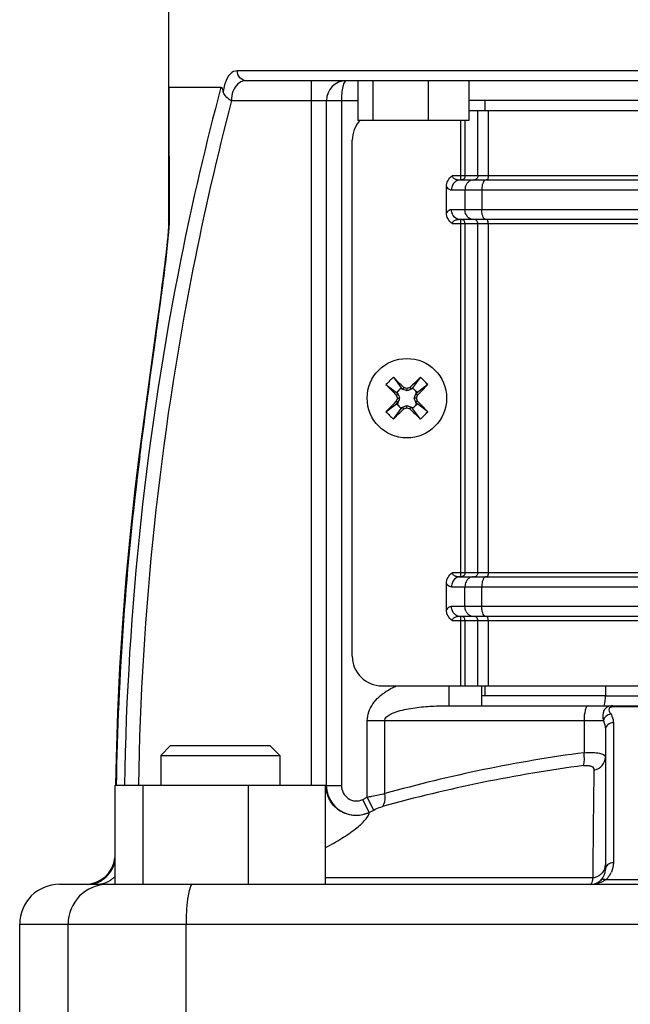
# Model space of a CAD drawing. Header units: millimetres. Extents: x 0 to 841, y 0 to 1189.
# Tile 4 of 7: x 171 to 233, y 667 to 766. Entities that reach past the tile are written whole.
import ezdxf

# ---------------------------------------------------------------- set-up
doc = ezdxf.new("R2010")
doc.units = ezdxf.units.MM
doc.header["$LTSCALE"] = 77.505185
doc.layers.get('0').update_dxf_attribs({"linetype": 'CONTINUOUS'})
doc.layers.add('AXIS', color=7, linetype='CONTINUOUS')
doc.layers.add('COMPONENTI', color=7, linetype='CONTINUOUS')

msp = doc.modelspace()

# ---------------------------------------------------------------- linework, layer by layer
at = {"color": 9, "linetype": 'CONTINUOUS'}
for p, q in [((299.123, 760.948), (192.956, 760.948)), ((186.086, 758.607), (186.083, 759.307)), ((200.439, 688.948), (200.439, 759.948)), ((186.138, 746.117), (186.086, 758.607)), ((192.376, 757.948), (205.107, 757.948)), ((203.439, 757.948), (203.439, 688.91)), ((217.187, 750.348), (217.187, 756.948)), ((218.241, 750.348), (218.241, 756.948)), ((215.462, 749.948), (215.462, 755.948)), ((215.895, 750.348), (215.895, 755.948)), ((277.483, 750.348), (214.596, 750.348)), ((214.538, 748.948), (277.541, 748.948)), ((215.888, 748.948), (215.888, 746.948)), ((217.573, 748.948), (217.573, 746.948)), ((277.541, 746.948), (214.538, 746.948)), ((214.596, 745.548), (277.483, 745.548)), ((215.462, 709.948), (215.462, 745.948)), ((215.895, 710.348), (215.895, 745.548)), ((217.187, 710.348), (217.187, 745.548)), ((218.241, 710.348), (218.241, 745.548)), ((183.051, 722.072), (183.135, 722.062)), ((277.483, 710.348), (214.596, 710.348)), ((214.538, 708.948), (277.541, 708.948)), ((215.888, 706.948), (215.888, 708.948)), ((217.573, 706.948), (217.573, 708.948)), ((277.541, 706.948), (214.538, 706.948)), ((215.462, 698.948), (215.462, 705.948)), ((214.596, 705.548), (277.483, 705.548)), ((215.895, 698.948), (215.895, 705.548)), ((217.187, 698.948), (217.187, 705.548)), ((218.241, 698.948), (218.241, 705.548)), ((230.039, 697.948), (234.039, 697.948)), ((230.766, 696.824), (230.766, 696.948)), ((234.039, 696.824), (230.766, 696.824)), ((206.052, 687.734), (206.052, 695.448)), ((206.052, 695.448), (229.824, 695.448)), ((207.816, 688.086), (207.816, 695.448)), ((227.878, 695.448), (227.878, 692.218)), ((230.839, 695.23), (230.839, 681.124)), ((201.939, 688.91), (203.439, 688.91)), ((205.588, 687.503), (206.052, 687.734)), ((206.236, 686.204), (205.588, 687.503)), ((206.699, 686.435), (206.052, 687.734)), ((206.235, 686.168), (206.236, 686.204)), ((206.236, 686.204), (206.699, 686.435)), ((228.765, 679.617), (201.835, 679.617)), ((262.004, 679.411), (230.074, 679.411)), ((171.039, 674.948), (321.039, 674.948)), ((175.918, 656.948), (175.918, 674.948)), ((187.804, 656.948), (187.804, 674.948))]:
    msp.add_line(p, q, dxfattribs=at)
at = {"color": 7, "linetype": 'CONTINUOUS'}
for p, q in [((186.083, 759.307), (191.313, 759.307)), ((298.239, 759.948), (193.84, 759.948)), ((205.107, 759.948), (205.107, 755.948)), ((206.602, 759.948), (206.602, 755.948)), ((212.178, 759.948), (212.178, 755.948)), ((216.261, 759.948), (216.261, 755.948)), ((201.939, 688.766), (201.939, 757.948)), ((236.539, 757.948), (216.261, 757.948)), ((217.92, 756.948), (217.92, 757.948)), ((216.261, 755.948), (205.107, 755.948)), ((204.539, 701.948), (204.539, 753.948)), ((215.397, 749.948), (215.462, 749.949)), ((215.404, 749.948), (276.646, 749.948)), ((214.019, 746.62), (214.019, 749.275)), ((186.024, 745.322), (186.018, 745.206)), ((186.03, 745.434), (186.024, 745.322)), ((186.034, 745.541), (186.03, 745.434)), ((215.462, 745.947), (215.399, 745.948)), ((276.646, 745.948), (215.433, 745.948)), ((185.961, 744.431), (185.943, 744.218)), ((185.978, 744.637), (185.961, 744.431)), ((185.994, 744.835), (185.978, 744.637)), ((186.003, 744.962), (185.994, 744.835)), ((186.011, 745.086), (186.003, 744.962)), ((186.018, 745.206), (186.011, 745.086)), ((185.86, 743.378), (185.825, 743.049)), ((185.892, 743.694), (185.86, 743.378)), ((185.922, 743.998), (185.892, 743.694)), ((185.943, 744.218), (185.922, 743.998)), ((185.747, 742.357), (185.705, 741.994)), ((185.787, 742.709), (185.747, 742.357)), ((185.825, 743.049), (185.787, 742.709)), ((185.649, 741.526), (185.59, 741.045)), ((185.705, 741.994), (185.649, 741.526)), ((185.528, 740.552), (185.451, 739.948)), ((185.59, 741.045), (185.528, 740.552)), ((185.451, 739.948), (185.37, 739.33)), ((185.274, 738.595), (185.173, 737.843)), ((185.37, 739.33), (185.274, 738.595)), ((185.173, 737.843), (185.04, 736.856)), ((185.04, 736.856), (184.856, 735.506)), ((184.856, 735.506), (183.439, 725.067)), ((183.439, 725.067), (183.051, 722.072)), ((182.659, 718.847), (182.654, 718.803)), ((215.397, 709.948), (215.462, 709.949)), ((215.433, 709.948), (276.646, 709.948)), ((214.019, 706.62), (214.019, 709.275)), ((215.462, 705.947), (215.399, 705.948)), ((276.675, 705.948), (215.433, 705.948)), ((207.539, 698.948), (215.462, 698.948)), ((217.539, 698.948), (217.539, 696.948)), ((217.92, 697.948), (217.92, 698.948)), ((230.039, 698.948), (230.039, 697.948)), ((230.007, 697.948), (217.539, 697.948)), ((214.302, 696.948), (234.039, 696.948)), ((230.039, 694.554), (230.039, 680.448)), ((180.643, 678.948), (180.643, 688.948)), ((180.643, 688.948), (201.835, 688.948)), ((183.482, 678.948), (183.482, 688.948)), ((194.078, 678.948), (194.078, 688.948)), ((201.835, 678.948), (201.835, 688.948)), ((175.04, 678.948), (317.039, 678.948)), ((171.039, 656.948), (171.039, 674.948))]:
    msp.add_line(p, q, dxfattribs=at)
for points in [[(186.039, 771.248), (186.039, 745.785), (186.039, 745.74), (186.038, 745.693), (186.037, 745.644), (186.036, 745.593), (186.034, 745.541)], [(183.051, 722.072), (182.647, 718.744), (182.161, 714.263), (181.743, 709.773), (181.391, 705.275), (181.107, 700.769), (180.89, 696.257), (180.74, 691.74), (180.689, 688.947)]]:
    msp.add_lwpolyline(points, dxfattribs=at)
for centre, radius, start, end in [((203.939, 757.948), 2, 90, 180), ((207.539, 753.948), 3, 138.17545, 180), ((207.539, 701.948), 3, 180, 270), ((226.039, 697.948), 4, 345.51773, 360), ((177.64, 681.948), 3, 270.0007, 354), ((228.539, 680.448), 1.5, 270, 360), ((175.039, 674.948), 4, 89.99999, 180)]:
    msp.add_arc(centre, radius, start, end, dxfattribs=at)
at = {"color": 9, "linetype": 'CONTINUOUS'}
for centre, radius, start, end in [((215.237, 750.885), 0.914, 245.68558, 248.54358), ((216.924, 748.988), 1.028, 146.43365, 153.44061), ((216.924, 746.907), 1.028, 206.55939, 213.56635), ((482.16, 683.979), 301.44, 172.74201, 179.05596), ((215.237, 710.885), 0.914, 245.68558, 248.54358), ((216.924, 708.988), 1.028, 146.43365, 153.44061), ((216.924, 706.907), 1.028, 206.55939, 213.56635), ((247.093, 548.141), 145.353, 97.59664, 105.67732), ((247.572, 542.468), 149.759, 97.57893, 105.49017), ((1509.441, 672.345), 1280.697, 179.189089, 179.674652), ((204.695, 688.767), 2.756, 180.01743, 186.72951), ((204.94, 688.91), 3.001, 188.78692, 191.53253), ((204.939, 688.908), 3, 191.51314, 295.6184), ((228.624, 681.106), 1.485, 302.24438, 308.76584), ((228.533, 681.13), 2.309, 312.97873, 327.25938), ((228.537, 681.125), 2.303, 327.29275, 335.53174), ((177.879, 681.628), 2.681, 270.01483, 276.37266), ((178.742, 681.589), 2.641, 270.05512, 282.80702), ((177.83, 681.76), 2.823, 301.38184, 307.52075), ((178.682, 681.72), 2.786, 301.70995, 307.87662), ((178.639, 681.774), 2.855, 307.89591, 314.60811), ((228.54, 681.846), 2.899, 269.9941, 279.06135), ((228.544, 681.279), 1.676, 277.5919, 289.62159), ((228.538, 681.126), 2.302, 311.86501, 312.95019)]:
    msp.add_arc(centre, radius, start, end, dxfattribs=at)
for points, knots in [([(192.956, 760.948), (192.703, 760.948), (192.105, 760.626), (191.845, 760.05), (191.728, 759.714)], [0, 0, 0, 0, 0.4144, 1, 1, 1, 1]), ([(193.84, 759.948), (193.61, 759.948), (193.118, 760.191), (192.956, 760.697), (192.956, 760.948)], [0, 0, 0, 0, 0.478418, 1, 1, 1, 1]), ([(191.313, 759.307), (189.785, 753.574), (184.409, 730.475), (181.888, 706.722), (181.59, 688.948)], [0, 0, 0, 0, 0.250223, 1, 1, 1, 1]), ([(191.728, 759.714), (191.705, 759.649), (191.618, 759.372), (191.557, 759.087), (191.524, 758.867)], [0, 0, 0, 0, 0.235524, 1, 1, 1, 1]), ([(193.84, 759.948), (193.608, 759.948), (193.09, 759.79), (192.759, 759.37), (192.633, 759.125)], [0, 0, 0, 0, 0.45801, 1, 1, 1, 1]), ([(203.939, 759.948), (203.859, 759.948), (203.681, 759.733), (203.5, 759.075), (203.439, 758.425), (203.439, 757.948)], [0, 0, 0, 0, 0.112847, 0.327299, 1, 1, 1, 1]), ([(192.633, 759.125), (192.59, 759.042), (192.431, 758.669), (192.364, 758.258), (192.367, 757.948)], [0, 0, 0, 0, 0.231783, 1, 1, 1, 1]), ([(192.376, 757.948), (190.905, 752.322), (185.724, 729.658), (183.285, 706.376), (182.992, 688.953)], [0, 0, 0, 0, 0.250216, 1, 1, 1, 1]), ([(214.596, 750.348), (214.596, 750.311), (214.639, 750.174), (214.769, 750.093), (214.861, 750.052)], [0, 0, 0, 0, 0.263596, 1, 1, 1, 1]), ([(215.895, 750.348), (215.895, 750.247), (215.833, 750.047), (215.639, 749.948), (215.549, 749.948)], [0, 0, 0, 0, 0.525326, 1, 1, 1, 1]), ([(217.187, 750.348), (217.187, 750.247), (217.126, 750.047), (216.932, 749.948), (216.841, 749.948)], [0, 0, 0, 0, 0.525326, 1, 1, 1, 1]), ([(218.241, 750.348), (218.241, 750.296), (218.231, 750.16), (218.162, 749.948), (218.063, 749.948)], [0, 0, 0, 0, 0.340863, 1, 1, 1, 1]), ([(214.971, 749.814), (214.769, 749.679), (214.573, 749.363), (214.538, 749.034), (214.538, 748.948)], [0, 0, 0, 0, 0.736994, 1, 1, 1, 1]), ([(214.903, 750.034), (214.918, 750.028), (214.949, 750.017), (214.98, 750.007), (214.996, 750.002)], [0, 0, 0, 0, 0.500395, 1, 1, 1, 1]), ([(218.018, 749.948), (217.978, 749.948), (217.76, 749.869), (217.678, 749.621), (217.633, 749.448)], [0, 0, 0, 0, 0.182163, 1, 1, 1, 1]), ([(214.019, 749.275), (214.054, 749.224), (214.183, 749.062), (214.391, 748.948), (214.538, 748.948)], [0, 0, 0, 0, 0.295881, 1, 1, 1, 1]), ([(214.538, 746.948), (214.492, 746.948), (214.281, 746.916), (214.111, 746.755), (214.019, 746.62)], [0, 0, 0, 0, 0.22154, 1, 1, 1, 1]), ([(214.971, 746.082), (214.769, 746.217), (214.573, 746.533), (214.538, 746.861), (214.538, 746.948)], [0, 0, 0, 0, 0.736994, 1, 1, 1, 1]), ([(218.018, 745.948), (217.978, 745.948), (217.76, 746.026), (217.678, 746.274), (217.633, 746.448)], [0, 0, 0, 0, 0.182163, 1, 1, 1, 1]), ([(214.88, 745.852), (214.782, 745.811), (214.644, 745.73), (214.596, 745.586), (214.596, 745.548)], [0, 0, 0, 0, 0.735449, 1, 1, 1, 1]), ([(215.895, 745.548), (215.895, 745.648), (215.833, 745.848), (215.639, 745.948), (215.549, 745.948)], [0, 0, 0, 0, 0.525326, 1, 1, 1, 1]), ([(217.187, 745.548), (217.187, 745.648), (217.126, 745.848), (216.932, 745.948), (216.841, 745.948)], [0, 0, 0, 0, 0.525326, 1, 1, 1, 1]), ([(218.241, 745.548), (218.241, 745.599), (218.231, 745.735), (218.162, 745.948), (218.063, 745.948)], [0, 0, 0, 0, 0.340863, 1, 1, 1, 1]), ([(183.135, 722.062), (183.613, 725.809), (184.382, 731.414), (185.397, 738.843), (185.877, 742.536), (186.039, 744.372)], [0, 0, 0, 0, 0.503731, 0.754225, 1, 1, 1, 1]), ([(214.971, 709.814), (214.769, 709.679), (214.573, 709.363), (214.538, 709.034), (214.538, 708.948)], [0, 0, 0, 0, 0.736994, 1, 1, 1, 1]), ([(214.596, 710.348), (214.596, 710.311), (214.639, 710.174), (214.769, 710.093), (214.861, 710.052)], [0, 0, 0, 0, 0.263596, 1, 1, 1, 1]), ([(214.903, 710.034), (214.918, 710.028), (214.949, 710.017), (214.98, 710.007), (214.996, 710.002)], [0, 0, 0, 0, 0.500395, 1, 1, 1, 1]), ([(215.895, 710.348), (215.895, 710.247), (215.833, 710.047), (215.639, 709.948), (215.549, 709.948)], [0, 0, 0, 0, 0.525326, 1, 1, 1, 1]), ([(217.187, 710.348), (217.187, 710.247), (217.126, 710.047), (216.932, 709.948), (216.841, 709.948)], [0, 0, 0, 0, 0.525326, 1, 1, 1, 1]), ([(218.018, 709.948), (217.978, 709.948), (217.76, 709.869), (217.678, 709.621), (217.633, 709.448)], [0, 0, 0, 0, 0.182163, 1, 1, 1, 1]), ([(218.241, 710.348), (218.241, 710.296), (218.231, 710.16), (218.162, 709.948), (218.063, 709.948)], [0, 0, 0, 0, 0.340863, 1, 1, 1, 1]), ([(214.019, 709.275), (214.054, 709.224), (214.183, 709.062), (214.391, 708.948), (214.538, 708.948)], [0, 0, 0, 0, 0.295881, 1, 1, 1, 1]), ([(214.538, 706.948), (214.492, 706.948), (214.281, 706.916), (214.111, 706.755), (214.019, 706.62)], [0, 0, 0, 0, 0.22154, 1, 1, 1, 1]), ([(214.971, 706.082), (214.769, 706.217), (214.573, 706.533), (214.538, 706.861), (214.538, 706.948)], [0, 0, 0, 0, 0.736994, 1, 1, 1, 1]), ([(214.88, 705.852), (214.782, 705.811), (214.644, 705.73), (214.596, 705.586), (214.596, 705.548)], [0, 0, 0, 0, 0.735449, 1, 1, 1, 1]), ([(215.895, 705.548), (215.895, 705.648), (215.833, 705.848), (215.639, 705.948), (215.549, 705.948)], [0, 0, 0, 0, 0.525326, 1, 1, 1, 1]), ([(217.187, 705.548), (217.187, 705.648), (217.126, 705.848), (216.932, 705.948), (216.841, 705.948)], [0, 0, 0, 0, 0.525326, 1, 1, 1, 1]), ([(218.018, 705.948), (217.978, 705.948), (217.76, 706.026), (217.678, 706.274), (217.633, 706.448)], [0, 0, 0, 0, 0.182163, 1, 1, 1, 1]), ([(218.241, 705.548), (218.241, 705.599), (218.231, 705.735), (218.162, 705.948), (218.063, 705.948)], [0, 0, 0, 0, 0.340863, 1, 1, 1, 1]), ([(207.816, 695.448), (207.816, 695.731), (208.391, 696.156), (209.419, 696.509), (210.862, 696.781), (212.572, 696.92), (213.725, 696.948), (214.302, 696.948)], [0, 0, 0, 0, 0.123667, 0.2488, 0.4983, 0.74859, 1, 1, 1, 1]), ([(228.297, 696.948), (228.231, 696.948), (228.082, 696.791), (227.926, 696.289), (227.878, 695.804), (227.878, 695.448)], [0, 0, 0, 0, 0.121767, 0.339732, 1, 1, 1, 1]), ([(230.766, 696.948), (230.579, 696.948), (230.213, 696.884), (229.725, 696.34), (229.746, 695.778), (229.824, 695.448)], [0, 0, 0, 0, 0.270953, 0.507173, 1, 1, 1, 1]), ([(230.766, 696.824), (230.632, 696.824), (230.324, 696.746), (230.393, 696.476), (230.426, 696.391)], [0, 0, 0, 0, 0.592926, 1, 1, 1, 1]), ([(230.566, 696.124), (230.611, 696.054), (230.763, 695.78), (230.839, 695.461), (230.839, 695.23)], [0, 0, 0, 0, 0.264134, 1, 1, 1, 1]), ([(230.839, 695.23), (230.64, 695.23), (230.243, 695.114), (230.039, 694.732), (230.039, 694.554)], [0, 0, 0, 0, 0.529497, 1, 1, 1, 1]), ([(227.819, 690.919), (227.886, 691.091), (227.929, 691.534), (227.908, 691.968), (227.878, 692.218)], [0, 0, 0, 0, 0.423456, 1, 1, 1, 1]), ([(227.878, 692.218), (228.169, 692.237), (228.717, 692.245), (229.393, 692.19), (230.039, 692.005), (230.039, 691.77)], [0, 0, 0, 0, 0.384443, 0.691118, 1, 1, 1, 1]), ([(228.873, 690.47), (229.187, 690.534), (229.78, 690.839), (230.039, 691.472), (230.039, 691.769)], [0, 0, 0, 0, 0.518336, 1, 1, 1, 1]), ([(227.819, 690.919), (227.966, 690.938), (228.234, 690.95), (228.585, 690.879), (228.824, 690.711), (228.874, 690.544), (228.873, 690.47)], [0, 0, 0, 0, 0.347635, 0.623078, 0.826798, 1, 1, 1, 1]), ([(203.439, 688.91), (203.439, 688.418), (203.85, 687.616), (204.836, 687.284), (205.361, 687.389), (205.588, 687.503)], [0, 0, 0, 0, 0.492774, 0.746324, 1, 1, 1, 1]), ([(206.235, 686.168), (205.807, 685.971), (204.846, 685.776), (203.441, 686.145), (202.355, 687.092), (202.012, 687.991), (201.958, 688.444)], [0, 0, 0, 0, 0.253228, 0.506119, 0.755135, 1, 1, 1, 1]), ([(206.052, 687.734), (206.207, 687.772), (206.79, 687.911), (207.38, 688.026), (207.816, 688.086)], [0, 0, 0, 0, 0.265676, 1, 1, 1, 1]), ([(207.575, 686.787), (207.639, 686.853), (207.883, 687.242), (207.879, 687.734), (207.816, 688.086)], [0, 0, 0, 0, 0.205224, 1, 1, 1, 1]), ([(206.699, 686.435), (206.773, 686.472), (207.057, 686.608), (207.351, 686.725), (207.575, 686.787)], [0, 0, 0, 0, 0.263992, 1, 1, 1, 1]), ([(201.835, 682.662), (202.399, 682.944), (203.444, 683.525), (204.793, 684.451), (205.681, 685.226), (206.115, 685.794), (206.229, 686.055), (206.235, 686.168)], [0, 0, 0, 0, 0.330136, 0.624706, 0.856862, 0.940881, 1, 1, 1, 1]), ([(229.554, 679.948), (229.629, 680.009), (229.893, 680.266), (230.039, 680.645), (230.039, 680.917)], [0, 0, 0, 0, 0.261857, 1, 1, 1, 1]), ([(230.533, 681.073), (230.396, 681.024), (230.147, 680.864), (230.039, 680.581), (230.039, 680.448)], [0, 0, 0, 0, 0.522489, 1, 1, 1, 1]), ([(179.863, 678.948), (178.854, 678.948), (176.746, 678.08), (175.918, 675.966), (175.918, 674.948)], [0, 0, 0, 0, 0.497519, 1, 1, 1, 1]), ([(188.469, 678.948), (188.337, 678.948), (188.115, 678.431), (187.968, 677.675), (187.829, 676.392), (187.804, 675.458), (187.804, 674.948)], [0, 0, 0, 0, 0.09618, 0.312644, 0.628935, 1, 1, 1, 1]), ([(228.765, 679.617), (228.738, 679.449), (228.696, 679.263), (228.608, 678.948), (228.539, 678.948)], [0, 0, 0, 0, 0.713852, 1, 1, 1, 1]), ([(230.074, 679.411), (230.025, 679.427), (229.846, 679.468), (229.639, 679.419), (229.541, 679.331)], [0, 0, 0, 0, 0.279778, 1, 1, 1, 1])]:
    msp.add_open_spline(points, degree=3, knots=knots, dxfattribs=at)
at = {"color": 7, "linetype": 'CONTINUOUS'}
for points, knots in [([(186.083, 759.307), (186.075, 759.307), (186.021, 759.259), (186.039, 759.184), (186.039, 759.127)], [0, 0, 0, 0, 0.11511, 1, 1, 1, 1]), ([(191.313, 759.307), (191.379, 759.307), (191.47, 759.107), (191.504, 758.966), (191.524, 758.867)], [0, 0, 0, 0, 0.393786, 1, 1, 1, 1]), ([(192.367, 757.92), (192.267, 757.978), (191.911, 758.205), (191.589, 758.561), (191.524, 758.867)], [0, 0, 0, 0, 0.268942, 1, 1, 1, 1])]:
    msp.add_open_spline(points, degree=3, knots=knots, dxfattribs=at)
for points in [[(214.019, 749.275), (214.019, 749.681), (214.253, 750.131), (214.596, 750.348)], [(214.596, 745.548), (214.253, 745.764), (214.019, 746.214), (214.019, 746.62)], [(214.019, 709.275), (214.019, 709.681), (214.253, 710.131), (214.596, 710.348)], [(214.596, 705.548), (214.253, 705.764), (214.019, 706.214), (214.019, 706.62)]]:
    msp.add_open_spline(points, degree=3, dxfattribs=at)
at = {"color": 9, "linetype": 'CONTINUOUS'}
for points in [[(215.404, 749.948), (215.253, 749.948), (215.097, 749.897), (214.971, 749.814)], [(214.996, 750.002), (215.126, 749.965), (215.262, 749.949), (215.397, 749.948)], [(216.004, 749.448), (215.928, 749.295), (215.888, 749.119), (215.888, 748.948)], [(216.321, 749.814), (216.221, 749.747), (216.134, 749.657), (216.067, 749.556)], [(216.754, 749.948), (216.603, 749.948), (216.447, 749.897), (216.321, 749.814)], [(217.633, 749.448), (217.591, 749.285), (217.573, 749.115), (217.573, 748.948)], [(216.004, 746.448), (215.928, 746.601), (215.888, 746.777), (215.888, 746.948)], [(216.321, 746.082), (216.221, 746.149), (216.134, 746.238), (216.067, 746.339)], [(217.633, 746.448), (217.591, 746.61), (217.573, 746.78), (217.573, 746.948)], [(186.039, 745.826), (186.039, 745.928), (186.079, 746.033), (186.138, 746.117)], [(186.108, 745.261), (186.125, 745.546), (186.139, 745.832), (186.138, 746.117)], [(215.002, 745.895), (214.961, 745.883), (214.92, 745.869), (214.88, 745.852)], [(215.404, 745.948), (215.253, 745.948), (215.097, 745.998), (214.971, 746.082)], [(215.399, 745.947), (215.265, 745.947), (215.131, 745.931), (215.002, 745.895)], [(216.754, 745.948), (216.603, 745.948), (216.447, 745.998), (216.321, 746.082)], [(186.039, 744.372), (186.066, 744.668), (186.089, 744.964), (186.108, 745.261)], [(215.404, 709.948), (215.253, 709.948), (215.097, 709.897), (214.971, 709.814)], [(214.996, 710.002), (215.126, 709.965), (215.262, 709.949), (215.397, 709.948)], [(216.321, 709.814), (216.221, 709.747), (216.134, 709.657), (216.067, 709.556)], [(216.754, 709.948), (216.603, 709.948), (216.447, 709.897), (216.321, 709.814)], [(216.004, 709.448), (215.928, 709.295), (215.888, 709.119), (215.888, 708.948)], [(217.633, 709.448), (217.591, 709.285), (217.573, 709.115), (217.573, 708.948)], [(216.004, 706.448), (215.928, 706.601), (215.888, 706.777), (215.888, 706.948)], [(217.633, 706.448), (217.591, 706.61), (217.573, 706.78), (217.573, 706.948)], [(215.002, 705.895), (214.961, 705.883), (214.92, 705.869), (214.88, 705.852)], [(215.404, 705.948), (215.253, 705.948), (215.097, 705.998), (214.971, 706.082)], [(215.399, 705.947), (215.265, 705.947), (215.131, 705.931), (215.002, 705.895)], [(216.321, 706.082), (216.221, 706.149), (216.134, 706.238), (216.067, 706.339)], [(216.754, 705.948), (216.603, 705.948), (216.447, 705.998), (216.321, 706.082)], [(230.566, 696.124), (230.237, 696.064), (229.895, 695.775), (229.824, 695.448)], [(230.426, 696.391), (230.463, 696.297), (230.512, 696.209), (230.566, 696.124)], [(229.824, 695.448), (229.961, 695.174), (230.039, 694.86), (230.039, 694.554)], [(201.9, 688.405), (201.922, 688.524), (201.939, 688.645), (201.939, 688.766)], [(179.549, 679.521), (180.094, 679.939), (180.497, 680.594), (180.645, 681.265)], [(230.839, 681.124), (230.736, 681.124), (230.631, 681.107), (230.533, 681.073)], [(230.839, 681.124), (230.839, 680.799), (230.768, 680.467), (230.633, 680.172)], [(229.106, 679.7), (229.214, 679.739), (229.319, 679.789), (229.416, 679.85)], [(178.176, 678.964), (178.57, 679.008), (178.962, 679.143), (179.3, 679.35)], [(179.327, 679.013), (179.615, 679.079), (179.895, 679.194), (180.146, 679.35)], [(230.074, 679.411), (229.759, 679.188), (229.378, 679.045), (228.996, 678.984)]]:
    msp.add_open_spline(points, degree=3, dxfattribs=at)
at = {"layer": 'AXIS', "color": 7, "linetype": 'CONTINUOUS'}
for p, q in [((216.261, 756.948), (275.818, 756.948)), ((215.462, 698.948), (234.039, 698.948)), ((186.239, 692.948), (185.239, 691.948)), ((186.239, 692.948), (196.238, 692.948)), ((196.239, 692.948), (197.239, 691.948)), ((185.239, 691.948), (185.239, 688.948)), ((185.239, 691.948), (197.239, 691.948)), ((197.239, 691.948), (197.239, 688.948))]:
    msp.add_line(p, q, dxfattribs=at)
at = {"layer": 'AXIS', "color": 9, "linetype": 'CONTINUOUS'}
msp.add_line((214.302, 696.948), (214.302, 698.948), dxfattribs=at)
msp.add_arc((211.42, 693.115), 6.317, 122.82308, 123.59189, dxfattribs=at)
msp.add_open_spline([(207.995, 698.424), (208.305, 698.623), (208.632, 698.796), (208.968, 698.948)], degree=3, dxfattribs=at)
msp.add_open_spline([(206.052, 695.448), (206.052, 696.042), (206.501, 697.246), (207.425, 698.045), (207.924, 698.377)], degree=3, knots=[0, 0, 0, 0, 0.497724, 1, 1, 1, 1], dxfattribs=at)
at = {"layer": 'COMPONENTI', "color": 7, "linetype": 'CONTINUOUS'}
for p, q in [((208.676, 730.06), (209.474, 729.001)), ((211.403, 730.06), (210.605, 729.001)), ((207.927, 729.312), (208.986, 728.513)), ((208.986, 728.513), (209.474, 729.001)), ((208.986, 728.513), (209.139, 728.36)), ((209.069, 728.555), (209.139, 728.36)), ((209.433, 728.919), (209.627, 728.848)), ((209.474, 729.001), (209.627, 728.848)), ((209.737, 729.02), (209.627, 728.848)), ((210.039, 728.911), (209.737, 729.02)), ((210.342, 729.02), (210.039, 728.911)), ((210.039, 728.911), (210.039, 728.681)), ((210.342, 729.02), (210.452, 728.848)), ((210.605, 729.001), (210.452, 728.848)), ((210.646, 728.919), (210.452, 728.848)), ((210.605, 729.001), (211.093, 728.513)), ((211.01, 728.555), (210.939, 728.36)), ((211.093, 728.513), (210.939, 728.36)), ((212.152, 729.312), (211.093, 728.513)), ((208.967, 728.25), (209.139, 728.36)), ((208.967, 728.25), (209.077, 727.948)), ((209.077, 727.948), (208.967, 727.645)), ((208.967, 727.645), (209.139, 727.536)), ((208.986, 727.382), (209.139, 727.536)), ((209.069, 727.341), (209.139, 727.536)), ((209.077, 727.948), (209.306, 727.948)), ((211.002, 727.948), (210.773, 727.948)), ((211.111, 728.25), (210.939, 728.36)), ((211.111, 727.645), (210.939, 727.536)), ((211.01, 727.341), (210.939, 727.536)), ((211.093, 727.382), (210.939, 727.536)), ((211.002, 727.948), (211.111, 728.25)), ((211.111, 727.645), (211.002, 727.948)), ((207.927, 726.584), (208.986, 727.382)), ((208.676, 725.835), (209.474, 726.894)), ((209.474, 726.894), (208.986, 727.382)), ((209.433, 726.977), (209.627, 727.048)), ((209.474, 726.894), (209.627, 727.048)), ((209.737, 726.876), (209.627, 727.048)), ((209.737, 726.876), (210.039, 726.985)), ((210.039, 726.985), (210.039, 727.214)), ((210.039, 726.985), (210.342, 726.876)), ((210.342, 726.876), (210.452, 727.048)), ((210.605, 726.894), (210.452, 727.048)), ((210.646, 726.977), (210.452, 727.048)), ((211.093, 727.382), (210.605, 726.894)), ((211.403, 725.835), (210.605, 726.894)), ((212.152, 726.584), (211.093, 727.382))]:
    msp.add_line(p, q, dxfattribs=at)
msp.add_circle((210.039, 727.948), 4, dxfattribs=at)
for centre, radius, start, end in [((226.682, 711.305), 26, 133.83382, 136.16618), ((92.121, 610.066), 167.282, 45.32391, 45.83296), ((327.958, 610.066), 167.282, 134.16704, 134.67609), ((193.397, 711.305), 26, 43.83382, 46.16618), ((327.921, 845.866), 167.282, 224.16704, 224.67609), ((210.039, 727.948), 1.145, 122.01035, 147.98965), ((210.039, 727.948), 1.145, 32.01035, 57.98965), ((92.158, 845.866), 167.282, 315.32391, 315.83296), ((327.921, 610.029), 167.282, 135.32391, 135.83296), ((92.158, 610.029), 167.282, 44.16704, 44.67609), ((226.682, 744.591), 26, 223.83382, 226.16618), ((92.121, 845.829), 167.282, 314.16704, 314.67609), ((210.039, 727.948), 1.145, 212.01035, 237.98965), ((327.958, 845.829), 167.282, 225.32391, 225.83296), ((210.039, 727.948), 1.145, 302.01035, 327.98965), ((193.397, 744.591), 26, 313.83382, 316.16618)]:
    msp.add_arc(centre, radius, start, end, dxfattribs=at)
for points, knots in [([(209.069, 728.555), (209.088, 728.505), (209.168, 728.303), (209.248, 728.101), (209.306, 727.948)], [0, 0, 0, 0, 0.244085, 1, 1, 1, 1]), ([(210.039, 728.681), (209.987, 728.701), (209.784, 728.779), (209.582, 728.859), (209.433, 728.919)], [0, 0, 0, 0, 0.256968, 1, 1, 1, 1]), ([(210.646, 728.919), (210.597, 728.899), (210.395, 728.819), (210.193, 728.74), (210.039, 728.681)], [0, 0, 0, 0, 0.244085, 1, 1, 1, 1]), ([(210.773, 727.948), (210.793, 728), (210.871, 728.203), (210.951, 728.405), (211.01, 728.555)], [0, 0, 0, 0, 0.256968, 1, 1, 1, 1]), ([(209.306, 727.948), (209.286, 727.895), (209.208, 727.693), (209.128, 727.491), (209.069, 727.341)], [0, 0, 0, 0, 0.256968, 1, 1, 1, 1]), ([(211.01, 727.341), (210.991, 727.39), (210.911, 727.592), (210.831, 727.794), (210.773, 727.948)], [0, 0, 0, 0, 0.244085, 1, 1, 1, 1]), ([(209.433, 726.977), (209.482, 726.996), (209.684, 727.077), (209.886, 727.156), (210.039, 727.214)], [0, 0, 0, 0, 0.244085, 1, 1, 1, 1]), ([(210.039, 727.214), (210.092, 727.194), (210.294, 727.116), (210.496, 727.036), (210.646, 726.977)], [0, 0, 0, 0, 0.256968, 1, 1, 1, 1])]:
    msp.add_open_spline(points, degree=3, knots=knots, dxfattribs=at)

doc.saveas('drawing.dxf')
